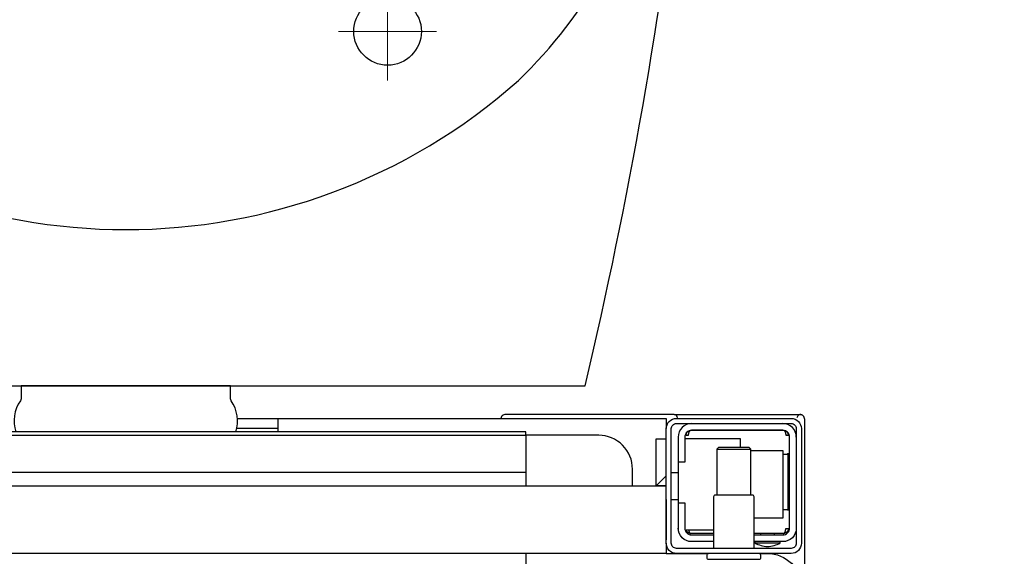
# Model space of a CAD drawing. Header units: millimetres. Extents: x 11979 to 23691, y 12825 to 41978.
# Tile 254 of 256: x 22007 to 22036, y 37833 to 37849. Entities that reach past the tile are written whole.
import ezdxf

# ---------------------------------------------------------------- set-up
doc = ezdxf.new("R2010")
doc.units = ezdxf.units.MM
for name, color, linetype in [('-LI-WIDOK', 2, 'Continuous'), ('-WYMIAR', 8, 'Continuous'), ('PROJEKTOWANE', 5, 'Continuous')]:
    doc.layers.add(name, color=color, linetype=linetype)
doc.layers.add('Niedrukowalna', color=140, linetype='Continuous', lineweight=15)
doc.styles.get("Standard").update_dxf_attribs({"font": 'arial.ttf'})
doc.dimstyles.new('CZA-KROPKA-50', dxfattribs={"dimtxt": 12, "dimasz": 1, "dimexe": 2, "dimexo": 25, "dimgap": 4, "dimtad": 1, "dimdec": 1, "dimrnd": 0.5, "dimzin": 9, "dimdsep": 46, "dimtxsty": 'Standard', "dimblk": 'CZA-KROPKA', "dimblk1": 'CZA-KROPKA', "dimblk2": 'CZA-KROPKA', "dimsah": 1, "dimcen": -20, "dimse1": 1, "dimse2": 1, "dimclrd": 8, "dimclre": 8, "dimclrt": 9, "dimadec": 0, "dimazin": 0, "dimtfac": 1, "dimtdec": 1, "dimtmove": 1, "dimatfit": 3, "dimldrblk": 'CZA-KROPKA', "dimfxl": 1, "dimtolj": 1, "dimtzin": 9, "dimarcsym": 0})

# ---------------------------------------------------------------- blocks, each defined once
blk = doc.blocks.new('CZA-KROPKA')
at = {"layer": '-WYMIAR', "linetype": 'ByBlock'}
for p, q in [((0, 10), (0, -10)), ((5, 0), (-5, 0))]:
    blk.add_line(p, q, dxfattribs=at)
at = {"layer": '-WYMIAR', "linetype": 'ByBlock', "const_width": 2.5}
blk.add_lwpolyline([(-1.25, 0, 1), (1.25, 0, 1)], format="xyb", close=True, dxfattribs=at)
blk = doc.blocks.new('*D1434')
at = {"layer": '-LI-WIDOK', "color": 8, "lineweight": -2}
blk.add_line((22263.238, 39201.649), (22263.238, 37781.649), dxfattribs=at)
at = {"layer": 'Defpoints', "color": 0}
for p in [(20999.741, 39202.649), (22109.268, 37780.649), (22263.238, 37780.649)]:
    blk.add_point(p, dxfattribs=at)
at = {"layer": '-LI-WIDOK', "color": 8, "lineweight": -2}
for p, rotation in [((22263.238, 39202.649), 90), ((22263.238, 37780.649), 270)]:
    blk.add_blockref('CZA-KROPKA', p, dxfattribs=dict(at, rotation=rotation))
at = {"layer": '-LI-WIDOK', "color": 9, "insert": (22253.214, 38491.649), "char_height": 12, "attachment_point": 5, "rotation": 90}
blk.add_mtext('\\A1;1422', dxfattribs=at)
blk = doc.blocks.new('*D1455')
at = {"layer": '-LI-WIDOK', "color": 8, "lineweight": -2}
blk.add_line((20410.268, 37626.682), (22108.268, 37626.682), dxfattribs=at)
at = {"layer": 'Defpoints', "color": 0}
for p in [(20409.268, 38054.693), (22109.268, 37730.693), (22109.268, 37626.682)]:
    blk.add_point(p, dxfattribs=at)
at = {"layer": '-LI-WIDOK', "color": 8, "lineweight": -2, "rotation": 180}
blk.add_blockref('CZA-KROPKA', (20409.268, 37626.682), dxfattribs=at)
at = {"layer": '-LI-WIDOK', "color": 8, "lineweight": -2}
blk.add_blockref('CZA-KROPKA', (22109.268, 37626.682), dxfattribs=at)
at = {"layer": '-LI-WIDOK', "color": 9, "insert": (21259.268, 37636.809), "char_height": 12, "attachment_point": 5}
blk.add_mtext('\\A1;1700', dxfattribs=at)
blk = doc.blocks.new('*D1456')
at = {"layer": '-LI-WIDOK', "color": 8, "lineweight": -2}
blk.add_line((19929.268, 37596.423), (22108.268, 37596.423), dxfattribs=at)
at = {"layer": 'Defpoints', "color": 0}
for p in [(19928.268, 38054.693), (22109.268, 37730.693), (22109.268, 37596.423)]:
    blk.add_point(p, dxfattribs=at)
at = {"layer": '-LI-WIDOK', "color": 8, "lineweight": -2, "rotation": 180}
blk.add_blockref('CZA-KROPKA', (19928.268, 37596.423), dxfattribs=at)
at = {"layer": '-LI-WIDOK', "color": 8, "lineweight": -2}
blk.add_blockref('CZA-KROPKA', (22109.268, 37596.423), dxfattribs=at)
at = {"layer": '-LI-WIDOK', "color": 9, "insert": (21018.768, 37606.55), "char_height": 12, "attachment_point": 5}
blk.add_mtext('\\A1;2181', dxfattribs=at)
blk = doc.blocks.new('99440_TOP')
for points in [[(-0.1598, 0.04968), (-0.17235, 0.04968, 0.405519), (-0.17187, 0.05018), (-0.17187, 0.05088, 0.414214), (-0.17237, 0.05138), (-0.18737, 0.05138, 0.414214), (-0.18787, 0.05088), (-0.18787, 0.05018, 0.405519), (-0.18738, 0.04968), (-0.18987, 0.04968, -0.414214), (-0.19987, 0.05968), (-0.19987, 0.13968, -0.266001), (-0.19493, 0.1483)], [(-0.18612, 0.04656, 0.119096), (-0.18987, 0.04764, 0.119096), (-0.19362, 0.04656)], [(-0.18587, 0.04818), (-0.18587, 0.03288, 0.414214), (-0.18537, 0.03238), (-0.17437, 0.03238, 0.414214), (-0.17387, 0.03288), (-0.17387, 0.04818)], [(-0.19837, 0.04218, -0.414214), (-0.19437, 0.04618), (-0.18612, 0.04618), (-0.18612, 0.04656), (-0.19362, 0.04656), (-0.19362, 0.04618)], [(-0.18587, 0.04418), (-0.19437, 0.04418, 0.414214), (-0.19637, 0.04218), (-0.19637, 0.01518, 0.414214), (-0.19437, 0.01318), (-0.16737, 0.01318, 0.414214), (-0.16537, 0.01518), (-0.16537, 0.02268), (-0.16337, 0.02268), (-0.16337, 0.04218)], [(-0.17387, 0.04618), (-0.16737, 0.04618, -0.414214), (-0.16337, 0.04218), (-0.1634, 0.04268)], [(-0.16337, 0.03468), (-0.16537, 0.03468), (-0.16537, 0.04218, 0.414214), (-0.16737, 0.04418), (-0.17387, 0.04418)], [(-0.19437, 0.02025), (-0.19502, 0.02024), (-0.19529, 0.02024), (-0.19547, 0.02024), (-0.19554, 0.02024, 0.116465), (-0.19576, 0.02018), (-0.19588, 0.02013), (-0.19588, 0.03683), (-0.19576, 0.03678, 0.116465), (-0.19554, 0.03672), (-0.19529, 0.03672), (-0.19502, 0.03672), (-0.19437, 0.03671)], [(-0.14987, 0.02968), (-0.14987, 0.02468, 0.414214), (-0.13987, 0.01468), (-0.11834, 0.01468), (-0.11834, 0.02968)], [(-0.16737, 0.01118, 0.414214), (-0.16337, 0.01518), (-0.16337, 0.02268)], [(-0.19837, 0.01518, 0.414214), (-0.19437, 0.01118)], [(-0.03987, 0.01368), (-0.03242, 0.01368, 0.236962), (-0.03105, 0.00443, -0.154353), (-0.03087, 0.00386), (-0.03087, 0), (0.03113, 0), (0.03113, 0.00386, -0.154353), (0.03131, 0.00443, 0.236962), (0.03269, 0.01368), (0.04013, 0.01368)], [(-0.20086, 0.00998, 0.198909), (-0.20042, 0.00892, 0.091301), (-0.19998, 0.00862)], [(-0.16223, 0.00849), (-0.16236, 0.00849), (-0.16256, 0.00849), (-0.16281, 0.00849), (-0.1631, 0.00849), (-0.16344, 0.00849), (-0.1638, 0.00849), (-0.16414, 0.00849), (-0.19758, 0.00849), (-0.19828, 0.00849), (-0.1989, 0.00849), (-0.19935, 0.00849), (-0.19948, 0.00849), (-0.1996, 0.00851), (-0.19971, 0.00853), (-0.1999, 0.00859, 0.517033), (-0.19857, 0.00952)], [(-0.16317, 0.00948, 0.412536), (-0.16217, 0.00848), (-0.11237, 0.00848), (-0.11208, 0.00851), (-0.1118, 0.0086), (-0.11154, 0.00873), (-0.11132, 0.00892), (-0.11113, 0.00914), (-0.11099, 0.0094), (-0.1109, 0.00968)]]:
    blk.add_lwpolyline(points, format="xyb")
for points in [[(-0.11834, 0.04968), (-0.11834, 0.13968), (0.11166, 0.13968), (0.11166, 0.04968)], [(-0.20086, 0.05497), (-0.20086, 0.00998)], [(-0.15987, 0.04668), (-0.15987, 0.04968), (0.16013, 0.04968), (0.16013, 0.04668)], [(-0.19465, 0.04378), (-0.18587, 0.04378)], [(-0.19187, 0.04418), (-0.19187, 0.04378)], [(-0.18787, 0.04418), (-0.18787, 0.04378)], [(-0.16651, 0.04268), (-0.16653, 0.04284), (-0.16656, 0.04295), (-0.16658, 0.04306), (-0.16662, 0.04316), (-0.16666, 0.04326), (-0.1667, 0.04337), (-0.16676, 0.04346), (-0.16681, 0.04355), (-0.16688, 0.04363), (-0.16697, 0.0437), (-0.16705, 0.04375), (-0.16715, 0.04378), (-0.16705, 0.04377), (-0.16695, 0.04376), (-0.16683, 0.04373), (-0.16673, 0.0437), (-0.16663, 0.04367), (-0.16653, 0.04362), (-0.16644, 0.04357), (-0.16633, 0.0435), (-0.16623, 0.04342), (-0.16614, 0.04334), (-0.16605, 0.04324), (-0.16597, 0.04314), (-0.1659, 0.04303), (-0.16584, 0.04292), (-0.16579, 0.0428), (-0.16575, 0.04268), (-0.17387, 0.04268)], [(-0.17387, 0.04378), (-0.16709, 0.04378)], [(-0.15987, 0.03368), (-0.15987, 0.04568)], [(-0.18487, 0.01918), (-0.19437, 0.01918), (-0.19437, 0.03918), (-0.18587, 0.03918)], [(-0.19578, 0.03679), (-0.19589, 0.03679), (-0.19602, 0.03679), (-0.19619, 0.03679), (-0.19637, 0.03679)], [(-0.18487, 0.03238), (-0.18487, 0.01876), (-0.18437, 0.01826), (-0.17537, 0.01826), (-0.17487, 0.01876), (-0.17487, 0.03238)], [(-0.16137, 0.03368), (-0.16337, 0.03368)], [(0.16013, 0.02668), (0.15713, 0.02968), (0.16013, 0.02968), (-0.15987, 0.02968), (-0.15687, 0.02968), (-0.15987, 0.02668)], [(-0.15687, 0.02968), (-0.15687, 0.01568), (-0.15987, 0.01568)], [(0.10615, 0.02968), (0.10615, 0.0256), (-0.11834, 0.0256)], [(-0.16137, 0.02568), (-0.16337, 0.02568)], [(-0.19637, 0.02017), (-0.19619, 0.02017), (-0.19602, 0.02017), (-0.19589, 0.02017), (-0.19578, 0.02017)], [(-0.17487, 0.01876), (-0.18487, 0.01876)], [(-0.18187, 0.01826), (-0.18187, 0.01568), (-0.16537, 0.01568)], [(-0.16623, 0.01353), (-0.16612, 0.01364), (-0.16605, 0.01371), (-0.16599, 0.01379), (-0.16593, 0.01388), (-0.16587, 0.01398), (-0.16583, 0.01407), (-0.16579, 0.01417), (-0.16575, 0.01428), (-0.16573, 0.01438), (-0.16571, 0.01449), (-0.1657, 0.01459), (-0.1657, 0.01469), (-0.1658, 0.01468), (-0.16593, 0.01468), (-0.16617, 0.01468), (-0.16627, 0.01468), (-0.16637, 0.01468), (-0.16648, 0.01468), (-0.16648, 0.01458), (-0.16649, 0.01448), (-0.16649, 0.01438), (-0.16651, 0.01428), (-0.16652, 0.01418), (-0.16654, 0.01407), (-0.16657, 0.01397), (-0.1666, 0.01387), (-0.16663, 0.01377), (-0.16667, 0.01366), (-0.16672, 0.01356), (-0.16677, 0.01347), (-0.16684, 0.01338), (-0.16691, 0.01331), (-0.16699, 0.01325), (-0.16712, 0.01318), (-0.19462, 0.01318), (-0.1948, 0.01328), (-0.19488, 0.01336), (-0.19494, 0.01344), (-0.195, 0.01353), (-0.19505, 0.01363), (-0.19509, 0.01372), (-0.19513, 0.01383), (-0.19516, 0.01393), (-0.19519, 0.01405), (-0.19521, 0.01415), (-0.19522, 0.01425), (-0.19524, 0.01435), (-0.19525, 0.01446), (-0.19525, 0.01458), (-0.19526, 0.01468), (-0.19604, 0.01467), (-0.19603, 0.01456), (-0.19602, 0.01446), (-0.196, 0.01435), (-0.19597, 0.01425), (-0.19594, 0.01415), (-0.1959, 0.01405), (-0.19585, 0.01395), (-0.19579, 0.01386), (-0.19573, 0.01377), (-0.19566, 0.01369), (-0.19558, 0.01361), (-0.1955, 0.01353)], [(-0.03292, 0.00968), (-0.15987, 0.00968), (-0.15987, 0.01268)], [(-0.04487, 0.00968), (-0.04487, 0.01368)], [(-0.04487, 0.01268), (-0.0327, 0.01268)]]:
    blk.add_lwpolyline(points)
for points in [[(-0.19987, 0.01268), (-0.19987, 0.04668, -0.414214), (-0.19687, 0.04968), (-0.16287, 0.04968, -0.414214), (-0.15987, 0.04668), (-0.15987, 0.01268, -0.414214), (-0.16287, 0.00968), (-0.19687, 0.00968, -0.414214)], [(-0.16137, 0.04668), (-0.16137, 0.01268, -0.414214), (-0.16287, 0.01118), (-0.19687, 0.01118, -0.414214), (-0.19837, 0.01268), (-0.19837, 0.04668, -0.414214), (-0.19687, 0.04818), (-0.16287, 0.04818, -0.414214)]]:
    blk.add_lwpolyline(points, format="xyb", close=True)
for points in [[(-0.19454, 0.04378), (-0.19453, 0.04378), (-0.19453, 0.04378), (-0.19453, 0.04378), (-0.19453, 0.04378), (-0.19453, 0.04378), (-0.19453, 0.04378), (-0.19453, 0.04378), (-0.19453, 0.04378), (-0.19453, 0.04378), (-0.19453, 0.04378), (-0.19453, 0.04378), (-0.19453, 0.04378), (-0.19453, 0.04378), (-0.19453, 0.04378), (-0.19453, 0.04378), (-0.19453, 0.04378), (-0.19454, 0.04378), (-0.19454, 0.04378), (-0.19454, 0.04378), (-0.19454, 0.04378), (-0.19455, 0.04378), (-0.19455, 0.04378), (-0.19456, 0.04378), (-0.19457, 0.04378), (-0.19457, 0.04378), (-0.19458, 0.04378), (-0.19458, 0.04378), (-0.19458, 0.04378), (-0.19458, 0.04378), (-0.19459, 0.04378), (-0.19459, 0.04378), (-0.19459, 0.04377), (-0.19459, 0.04377), (-0.1946, 0.04377), (-0.1946, 0.04377), (-0.1946, 0.04377), (-0.1946, 0.04377), (-0.1946, 0.04377), (-0.1946, 0.04377), (-0.19461, 0.04377), (-0.19461, 0.04377), (-0.19461, 0.04377), (-0.19461, 0.04377), (-0.19461, 0.04377), (-0.19462, 0.04377), (-0.19462, 0.04377), (-0.19462, 0.04377), (-0.19462, 0.04377), (-0.19463, 0.04377), (-0.19463, 0.04377), (-0.19463, 0.04377), (-0.19463, 0.04377), (-0.19464, 0.04376), (-0.19464, 0.04376), (-0.19465, 0.04376), (-0.19465, 0.04376), (-0.19466, 0.04376), (-0.19467, 0.04375), (-0.19467, 0.04375), (-0.19468, 0.04375), (-0.19469, 0.04375), (-0.1947, 0.04374), (-0.1947, 0.04374), (-0.19471, 0.04373), (-0.19472, 0.04373), (-0.19472, 0.04373), (-0.19473, 0.04372), (-0.19474, 0.04372), (-0.19475, 0.04371), (-0.19475, 0.04371), (-0.19476, 0.04371), (-0.19477, 0.0437), (-0.19477, 0.0437), (-0.19478, 0.04369), (-0.19479, 0.04368), (-0.19479, 0.04368), (-0.1948, 0.04367), (-0.19481, 0.04367), (-0.19482, 0.04366), (-0.19482, 0.04366), (-0.19483, 0.04365), (-0.19484, 0.04364), (-0.19484, 0.04364), (-0.19485, 0.04363), (-0.19486, 0.04362), (-0.19486, 0.04362), (-0.19487, 0.04361), (-0.19488, 0.0436), (-0.19488, 0.04359), (-0.19489, 0.04359), (-0.19489, 0.04358), (-0.1949, 0.04357), (-0.19491, 0.04356), (-0.19491, 0.04356), (-0.19492, 0.04355), (-0.19493, 0.04354), (-0.19493, 0.04353), (-0.19494, 0.04352), (-0.19494, 0.04351), (-0.19495, 0.0435), (-0.19496, 0.0435), (-0.19496, 0.04349), (-0.19497, 0.04348), (-0.19497, 0.04347), (-0.19498, 0.04346), (-0.19499, 0.04345), (-0.19499, 0.04344), (-0.195, 0.04343), (-0.195, 0.04342), (-0.19501, 0.04341), (-0.19501, 0.0434), (-0.19502, 0.04339), (-0.19503, 0.04338), (-0.19503, 0.04337), (-0.19504, 0.04336), (-0.19504, 0.04335), (-0.19505, 0.04333), (-0.19505, 0.04332), (-0.19506, 0.04331), (-0.19506, 0.0433), (-0.19507, 0.04329), (-0.19507, 0.04328), (-0.19508, 0.04327), (-0.19508, 0.04325), (-0.19509, 0.04324), (-0.19509, 0.04323), (-0.1951, 0.04322), (-0.1951, 0.04321), (-0.19511, 0.04319), (-0.19511, 0.04318), (-0.19511, 0.04317), (-0.19512, 0.04316), (-0.19513, 0.04313), (-0.19514, 0.04311), (-0.19514, 0.04308), (-0.19515, 0.04306), (-0.19516, 0.04303), (-0.19517, 0.043), (-0.19517, 0.04298), (-0.19518, 0.04295), (-0.19519, 0.04293), (-0.19519, 0.0429), (-0.1952, 0.04287), (-0.1952, 0.04285), (-0.19521, 0.04282), (-0.19521, 0.04279), (-0.19522, 0.04277), (-0.19522, 0.04274), (-0.19522, 0.04271), (-0.19523, 0.04269), (-0.19523, 0.04266), (-0.19524, 0.04263), (-0.19524, 0.04261), (-0.19524, 0.04258), (-0.19524, 0.04257), (-0.19524, 0.04256), (-0.19524, 0.04255), (-0.19524, 0.04255), (-0.19524, 0.04254), (-0.19524, 0.04253), (-0.19524, 0.04253), (-0.19525, 0.04252), (-0.19525, 0.04252), (-0.19525, 0.04251), (-0.19525, 0.04251), (-0.19525, 0.0425), (-0.19525, 0.0425), (-0.19525, 0.04249), (-0.19525, 0.04249), (-0.19525, 0.04248), (-0.19525, 0.04248), (-0.19525, 0.04247), (-0.19525, 0.04247), (-0.19525, 0.04246), (-0.19525, 0.04246), (-0.19525, 0.04246), (-0.19525, 0.04245), (-0.19525, 0.04245), (-0.19525, 0.04245), (-0.19525, 0.04244), (-0.19525, 0.04244), (-0.19525, 0.04244), (-0.19525, 0.04244), (-0.19525, 0.04243), (-0.19525, 0.04243), (-0.19525, 0.04243), (-0.19525, 0.04242), (-0.19525, 0.04242), (-0.19525, 0.04242), (-0.19525, 0.04241), (-0.19525, 0.0424), (-0.19525, 0.0424), (-0.19525, 0.04239), (-0.19525, 0.04239), (-0.19525, 0.04239), (-0.19525, 0.04238), (-0.19525, 0.04238), (-0.19525, 0.04237), (-0.19525, 0.04237), (-0.19525, 0.04236), (-0.19525, 0.04236), (-0.19525, 0.04235), (-0.19525, 0.04235), (-0.19525, 0.04234), (-0.19525, 0.04234), (-0.19525, 0.04234), (-0.19525, 0.04233), (-0.19525, 0.04232), (-0.19525, 0.04232), (-0.19525, 0.04231), (-0.19525, 0.04231), (-0.19525, 0.04231), (-0.19525, 0.0423), (-0.19525, 0.0423), (-0.19525, 0.0423), (-0.19525, 0.04229), (-0.19525, 0.04229), (-0.19525, 0.04229), (-0.19525, 0.04229), (-0.19525, 0.04228), (-0.19525, 0.04228), (-0.19525, 0.04228), (-0.19526, 0.04228), (-0.19526, 0.04228), (-0.19526, 0.04228), (-0.19526, 0.04227), (-0.19526, 0.04227), (-0.19527, 0.04227), (-0.19527, 0.04227), (-0.19527, 0.04227), (-0.19527, 0.04227), (-0.19528, 0.04227), (-0.19528, 0.04227), (-0.19529, 0.04227), (-0.19529, 0.04227), (-0.1953, 0.04228), (-0.19531, 0.04228), (-0.19532, 0.04228), (-0.19532, 0.04228), (-0.19533, 0.04228), (-0.19533, 0.04228), (-0.19533, 0.04228), (-0.19534, 0.04228), (-0.19535, 0.04228), (-0.19536, 0.04228), (-0.19536, 0.04228), (-0.19537, 0.04228), (-0.19538, 0.04228), (-0.19539, 0.04228), (-0.1954, 0.04228), (-0.19541, 0.04228), (-0.19542, 0.04228), (-0.19543, 0.04228), (-0.19544, 0.04228), (-0.19545, 0.04228), (-0.19546, 0.04228), (-0.19548, 0.04228), (-0.1955, 0.04228), (-0.19552, 0.04228), (-0.19555, 0.04228), (-0.19557, 0.04228), (-0.19561, 0.04228), (-0.19563, 0.04228), (-0.19565, 0.04228), (-0.19582, 0.04228), (-0.19583, 0.04228), (-0.19585, 0.04228), (-0.19586, 0.04228), (-0.19587, 0.04228), (-0.19589, 0.04228), (-0.1959, 0.04228), (-0.19591, 0.04228), (-0.19592, 0.04228), (-0.19593, 0.04228), (-0.19594, 0.04228), (-0.19595, 0.04228), (-0.19596, 0.04228), (-0.19597, 0.04228), (-0.19598, 0.04228), (-0.19598, 0.04228), (-0.196, 0.04229), (-0.196, 0.04229), (-0.19601, 0.04229), (-0.19601, 0.04229), (-0.19602, 0.04229), (-0.19602, 0.04229), (-0.19602, 0.04229), (-0.19602, 0.04229), (-0.19603, 0.04229), (-0.19603, 0.04229), (-0.19603, 0.04228), (-0.19603, 0.04228), (-0.19603, 0.04228), (-0.19603, 0.04228), (-0.19603, 0.04228), (-0.19603, 0.04228), (-0.19603, 0.04227), (-0.19603, 0.04227), (-0.19603, 0.04227), (-0.19603, 0.04227), (-0.19603, 0.04227), (-0.19603, 0.04227), (-0.19603, 0.04227), (-0.19604, 0.04227), (-0.19604, 0.04227), (-0.19604, 0.04227), (-0.19604, 0.04228), (-0.19604, 0.04228), (-0.19604, 0.04228), (-0.19604, 0.04229), (-0.19604, 0.04229), (-0.19604, 0.04229), (-0.19604, 0.0423), (-0.19604, 0.04231), (-0.19604, 0.04232), (-0.19603, 0.04233), (-0.19603, 0.04234), (-0.19603, 0.04234), (-0.19603, 0.04234), (-0.19603, 0.04235), (-0.19603, 0.04235), (-0.19603, 0.04236), (-0.19603, 0.04236), (-0.19603, 0.04237), (-0.19603, 0.04238), (-0.19603, 0.04239), (-0.19603, 0.04239), (-0.19603, 0.0424), (-0.19603, 0.0424), (-0.19603, 0.04241), (-0.19603, 0.04241), (-0.19603, 0.04241), (-0.19603, 0.04242), (-0.19603, 0.04242), (-0.19603, 0.04243), (-0.19603, 0.04243), (-0.19603, 0.04244), (-0.19603, 0.04244), (-0.19603, 0.04245), (-0.19603, 0.04245), (-0.19603, 0.04246), (-0.19602, 0.04246), (-0.19602, 0.04246), (-0.19602, 0.04246), (-0.19602, 0.04247), (-0.19602, 0.04247), (-0.19602, 0.04248), (-0.19602, 0.04248), (-0.19602, 0.04248), (-0.19602, 0.04249), (-0.19602, 0.04249), (-0.19602, 0.0425), (-0.19602, 0.04251), (-0.19602, 0.04251), (-0.19602, 0.04252), (-0.19602, 0.04252), (-0.19601, 0.04253), (-0.19601, 0.04254), (-0.19601, 0.04254), (-0.19601, 0.04255), (-0.19601, 0.04256), (-0.19601, 0.04256), (-0.19601, 0.04257), (-0.19601, 0.04258), (-0.196, 0.04259), (-0.196, 0.0426), (-0.196, 0.0426), (-0.196, 0.04261), (-0.19599, 0.04263), (-0.19599, 0.04264), (-0.19599, 0.04266), (-0.19598, 0.04268), (-0.19598, 0.04269), (-0.19597, 0.04271), (-0.19597, 0.04273), (-0.19596, 0.04274), (-0.19596, 0.04276), (-0.19595, 0.04277), (-0.19595, 0.04279), (-0.19594, 0.04281), (-0.19593, 0.04282), (-0.19593, 0.04284), (-0.19592, 0.04285), (-0.19591, 0.04287), (-0.19591, 0.04288), (-0.1959, 0.0429), (-0.19589, 0.04291), (-0.19589, 0.04293), (-0.19588, 0.04295), (-0.19587, 0.04296), (-0.19586, 0.04298), (-0.19586, 0.04299), (-0.19585, 0.043), (-0.19584, 0.04302), (-0.19583, 0.04303), (-0.19582, 0.04305), (-0.19581, 0.04306), (-0.19581, 0.04308), (-0.1958, 0.04309), (-0.19579, 0.04311), (-0.19578, 0.04312), (-0.19577, 0.04313), (-0.19576, 0.04315), (-0.19575, 0.04316), (-0.19574, 0.04317), (-0.19573, 0.04319), (-0.19572, 0.0432), (-0.19571, 0.04321), (-0.1957, 0.04323), (-0.19569, 0.04324), (-0.19568, 0.04325), (-0.19566, 0.04327), (-0.19565, 0.04328), (-0.19564, 0.04329), (-0.19563, 0.0433), (-0.19562, 0.04332), (-0.19561, 0.04333), (-0.1956, 0.04334), (-0.19558, 0.04335), (-0.19557, 0.04336), (-0.19556, 0.04338), (-0.19555, 0.04339), (-0.19553, 0.0434), (-0.19552, 0.04341), (-0.19551, 0.04342), (-0.1955, 0.04343), (-0.19548, 0.04344), (-0.19547, 0.04345), (-0.19546, 0.04346), (-0.19544, 0.04347), (-0.19543, 0.04348), (-0.19542, 0.04349), (-0.1954, 0.0435), (-0.19539, 0.04351), (-0.19538, 0.04352), (-0.19536, 0.04353), (-0.19535, 0.04354), (-0.19533, 0.04355), (-0.19532, 0.04356), (-0.1953, 0.04357), (-0.19529, 0.04358), (-0.19527, 0.04358), (-0.19526, 0.04359), (-0.19525, 0.0436), (-0.19523, 0.04361), (-0.19522, 0.04362), (-0.1952, 0.04362), (-0.19519, 0.04363), (-0.19517, 0.04364), (-0.19515, 0.04365), (-0.19514, 0.04365), (-0.19512, 0.04366), (-0.19511, 0.04367), (-0.19509, 0.04367), (-0.19508, 0.04368), (-0.19506, 0.04368), (-0.19505, 0.04369), (-0.19503, 0.0437), (-0.19501, 0.0437), (-0.195, 0.04371), (-0.19498, 0.04371), (-0.19497, 0.04372), (-0.19495, 0.04372), (-0.19493, 0.04373), (-0.19492, 0.04373), (-0.1949, 0.04373), (-0.19488, 0.04374), (-0.19487, 0.04374), (-0.19485, 0.04375), (-0.19483, 0.04375), (-0.19482, 0.04375), (-0.1948, 0.04376), (-0.19478, 0.04376), (-0.19478, 0.04376), (-0.19477, 0.04376), (-0.19476, 0.04376), (-0.19475, 0.04376), (-0.19474, 0.04377), (-0.19473, 0.04377), (-0.19472, 0.04377), (-0.1947, 0.04377), (-0.19469, 0.04377), (-0.19468, 0.04377), (-0.19467, 0.04377), (-0.19466, 0.04377), (-0.19466, 0.04377), (-0.19465, 0.04378), (-0.19464, 0.04378), (-0.19464, 0.04378), (-0.19463, 0.04378), (-0.19462, 0.04378), (-0.19461, 0.04378), (-0.19461, 0.04378), (-0.19461, 0.04378), (-0.1946, 0.04378), (-0.1946, 0.04378), (-0.19458, 0.04378), (-0.19457, 0.04378), (-0.19457, 0.04378), (-0.19456, 0.04378), (-0.19456, 0.04378), (-0.19456, 0.04378), (-0.19456, 0.04378), (-0.19456, 0.04378), (-0.19455, 0.04378), (-0.19455, 0.04378), (-0.19455, 0.04378), (-0.19454, 0.04378), (-0.19454, 0.04378), (-0.19454, 0.04378), (-0.19454, 0.04378)], [(-0.11834, 0.01368), (0.11166, 0.01368), (0.11166, 0.01468), (-0.11834, 0.01468)]]:
    blk.add_lwpolyline(points, close=True)
blk = doc.blocks.new('K13102_TOP')
blk.add_lwpolyline([(0.175, -0.33487, 0.058036), (0.136, 0), (-0.136, 0, 0.058036), (-0.175, -0.33487)], format="xyb")
blk.add_lwpolyline([(0.14919, -0.47547, 0.091012), (0.175, -0.33487, 0.04468), (0.15644, -0.16298, 0.150678), (0.11626, -0.0905, 0.380316), (-0.11626, -0.0905, 0.150678), (-0.15644, -0.16298, 0.04468), (-0.175, -0.33487, 0.091012), (-0.14919, -0.47547, 0.171854), (-0.08542, -0.54789, 0.258868), (0.08542, -0.54789, 0.171854)], format="xyb", close=True)
blk.add_circle((-0.0775, -0.105), 0.01)
at = {"layer": 'Niedrukowalna'}
for points in [[(-0.0775, -0.1195), (-0.0775, -0.0905)], [(-0.092, -0.105), (-0.063, -0.105)]]:
    blk.add_lwpolyline(points, dxfattribs=at)

msp = doc.modelspace()

# ---------------------------------------------------------------- block references
at = {"layer": 'PROJEKTOWANE', "xscale": 100, "yscale": 100, "zscale": 100, "rotation": 180.0000000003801}
for name, p in [('K13102_TOP', (22010.448, 37837.8)), ('99440_TOP', (22010.461, 37837.8))]:
    msp.add_blockref(name, p, dxfattribs=at)

# ---------------------------------------------------------------- dimensions: what is measured, and where the dimension line sits
at = {"layer": '-LI-WIDOK'}
dim = msp.add_linear_dim(base=(22263.238, 37780.649), p1=(20999.741, 39202.649), p2=(22109.268, 37780.649), angle=90, dimstyle='CZA-KROPKA-50', override={"dimfxl": 0, "dimfxlon": 1}, dxfattribs=at)
dim.commit()
dim.dimension.update_dxf_attribs({"geometry": '*D1434', "text_midpoint": (22253.214, 38491.649)})
for base, p1, picture, middle in [((22109.268, 37596.423), (19928.268, 38054.693), '*D1456', (21018.768, 37606.55)), ((22109.268, 37626.682), (20409.268, 38054.693), '*D1455', (21259.268, 37636.809))]:
    dim = msp.add_linear_dim(base=base, p1=p1, p2=(22109.268, 37730.693), dimstyle='CZA-KROPKA-50', override={"dimfxl": 0, "dimfxlon": 1}, dxfattribs=at)
    dim.commit()
    dim.dimension.update_dxf_attribs({"geometry": picture, "text_midpoint": middle})

doc.saveas('drawing.dxf')
